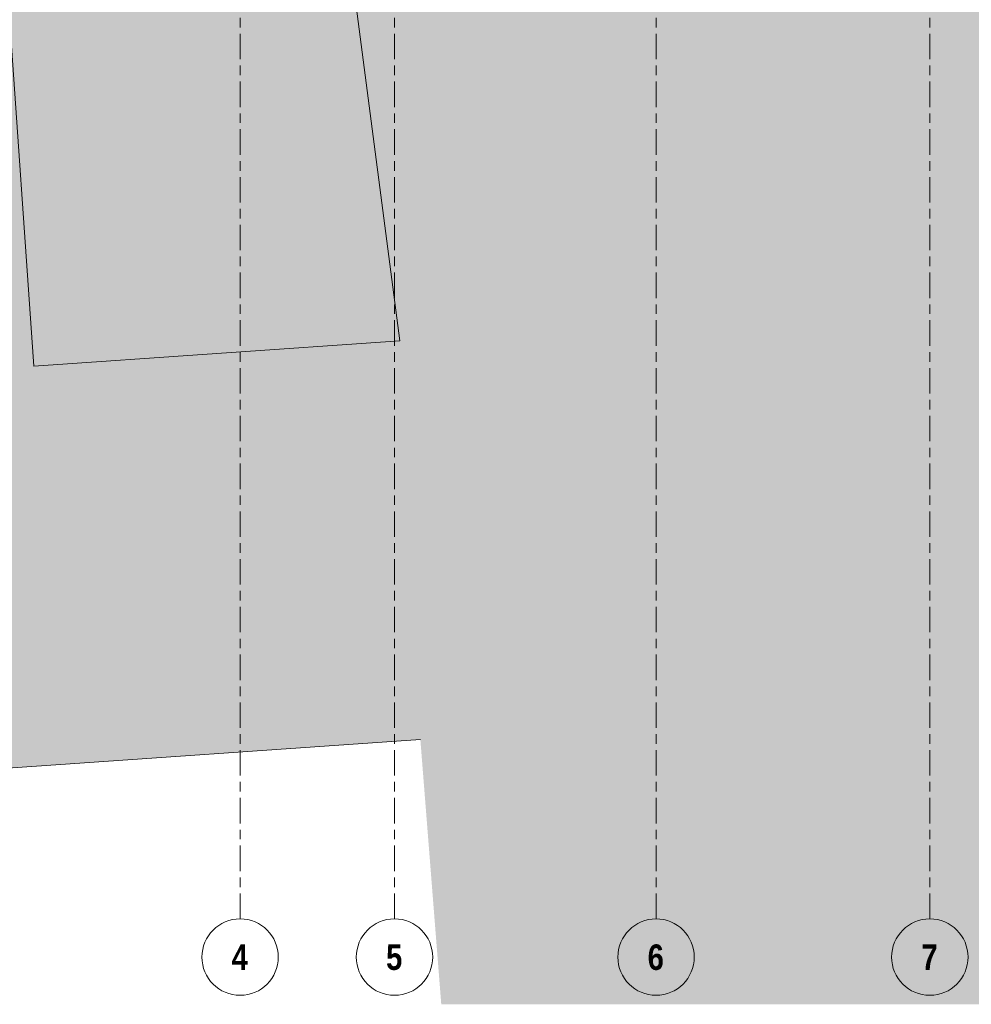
# Model space of a CAD drawing. Header units: metres. Extents: x 2 to 165, y -54 to 869.
# Tile 9 of 106: x 40 to 55, y -54 to -39. Entities that reach past the tile are written whole.
import ezdxf

# ---------------------------------------------------------------- set-up
doc = ezdxf.new("R2010")
doc.units = ezdxf.units.M
doc.linetypes.add('_Rasterlinie_', pattern=[0.75, 0.4, -0.1, 0.15, -0.1])
for name, color, linetype, lineweight in [('A_Detailelemente', 7, 'Continuous', 9), ('A_Linien_Feine Linien', 7, 'Continuous', 5), ('A_Raster', 128, 'Continuous', 5)]:
    doc.layers.add(name, color=color, linetype=linetype, lineweight=lineweight)
doc.styles.add('Arial Narrow_B', font='txt', dxfattribs={"height": 0.4})

# ---------------------------------------------------------------- blocks, each defined once
blk = doc.blocks.new('Raster - Raster-989695-AB- E0-  OK FFB')
at = {"layer": 'A_Raster', "lineweight": 9}
blk.add_circle((0, 0), 0.006, dxfattribs=at)

msp = doc.modelspace()

# ---------------------------------------------------------------- hatches: boundary and pattern name
at = {"layer": 'A_Detailelemente'}
for points in [[(51.902, -54.4148), (77.4513, -54.4148), (80.5244, -54.2056), (80.1513, -36.8112), (80.0781, -22.7324), (80.2131, -22.7302), (80.2097, -22.1926), (79.3208, -22.1925), (79.3208, -22.3447), (74.888, -22.3447), (68.8708, -22.8148), (68.1056, -22.9398), (62.485, -23.8754), (55.9472, -24.6782), (55.9565, -23.7715), (54.4146, -23.7261), (49.3424, -24.1316), (49.3836, -24.53), (43.5577, -24.9824), (45.2582, -37.7282), (44.79, -37.7499), (45.6, -43.9934), (45.4259, -44.0056), (45.4895, -44.3841), (44.9351, -44.4382), (45.0202, -45.3657), (44.363, -45.426), (44.5058, -46.9819), (45.6586, -46.8841), (46.2534, -54.4148)], [(39.8549, -44.3951), (45.6, -43.9934), (43.4667, -27.5489), (37.9547, -27.909), (38.1776, -31.409), (36.4076, -31.5396), (31.8834, -31.8041), (32.2628, -36.678), (39.2843, -36.2351), (39.7592, -43.0264)], [(15.9776, -52.3409), (45.9249, -50.256), (45.6586, -46.8841), (44.5058, -46.9819), (44.363, -45.426), (45.0202, -45.3657), (44.9351, -44.4382), (45.4895, -44.3841), (45.4259, -44.0056), (39.8549, -44.3951), (39.2843, -36.2351), (32.2628, -36.678), (31.8974, -31.984), (24.7255, -32.4654), (25.0804, -37.372), (15.9776, -37.9744), (15.9776, -49.6485)]]:
    msp.add_hatch(color=254, dxfattribs=at).paths.add_polyline_path(points, flags=0)

# ---------------------------------------------------------------- linework, layer by layer
at = {"layer": 'A_Linien_Feine Linien'}
for p, q in [((45.6, -43.9934), (43.4667, -27.5489)), ((39.2843, -36.2351), (39.8549, -44.3951)), ((39.8549, -44.3951), (45.6, -43.9934)), ((15.9776, -52.3409), (45.9249, -50.256))]:
    msp.add_line(p, q, dxfattribs=at)
at = {"layer": 'A_Raster', "linetype": '_Rasterlinie_', "lineweight": 9}
for p, q in [((43.0942, -53.073), (43.0942, 37.0621)), ((45.5186, -53.073), (45.5186, 37.0621)), ((49.6267, -53.073), (49.6267, 37.0621)), ((53.9267, -53.073), (53.9267, 37.0621))]:
    msp.add_line(p, q, dxfattribs=at)

# ---------------------------------------------------------------- block references
at = {"layer": 'A_Raster', "lineweight": 9, "xscale": 99.99999999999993, "yscale": 99.99999999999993, "zscale": 99.99999999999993}
for p in [(43.0942, -53.673), (45.5186, -53.673), (49.6267, -53.673), (53.9267, -53.673)]:
    msp.add_blockref('Raster - Raster-989695-AB- E0-  OK FFB', p, dxfattribs=at)

# ---------------------------------------------------------------- texts
at = {"layer": 'A_Raster', "char_height": 0.4, "width": 0.312658, "attachment_point": 1, "style": 'Arial Narrow_B'}
for s, insert in [('\\fArial Narrow|b1|i0|c0|p34|;4', (42.9622, -53.4747)), ('\\fArial Narrow|b1|i0|c0|p34|;5', (45.3866, -53.4747)), ('\\fArial Narrow|b1|i0|c0|p34|;6', (49.4947, -53.4747)), ('\\fArial Narrow|b1|i0|c0|p34|;7', (53.7947, -53.4747))]:
    msp.add_mtext(s, dxfattribs=dict(at, insert=insert))

doc.saveas('drawing.dxf')
